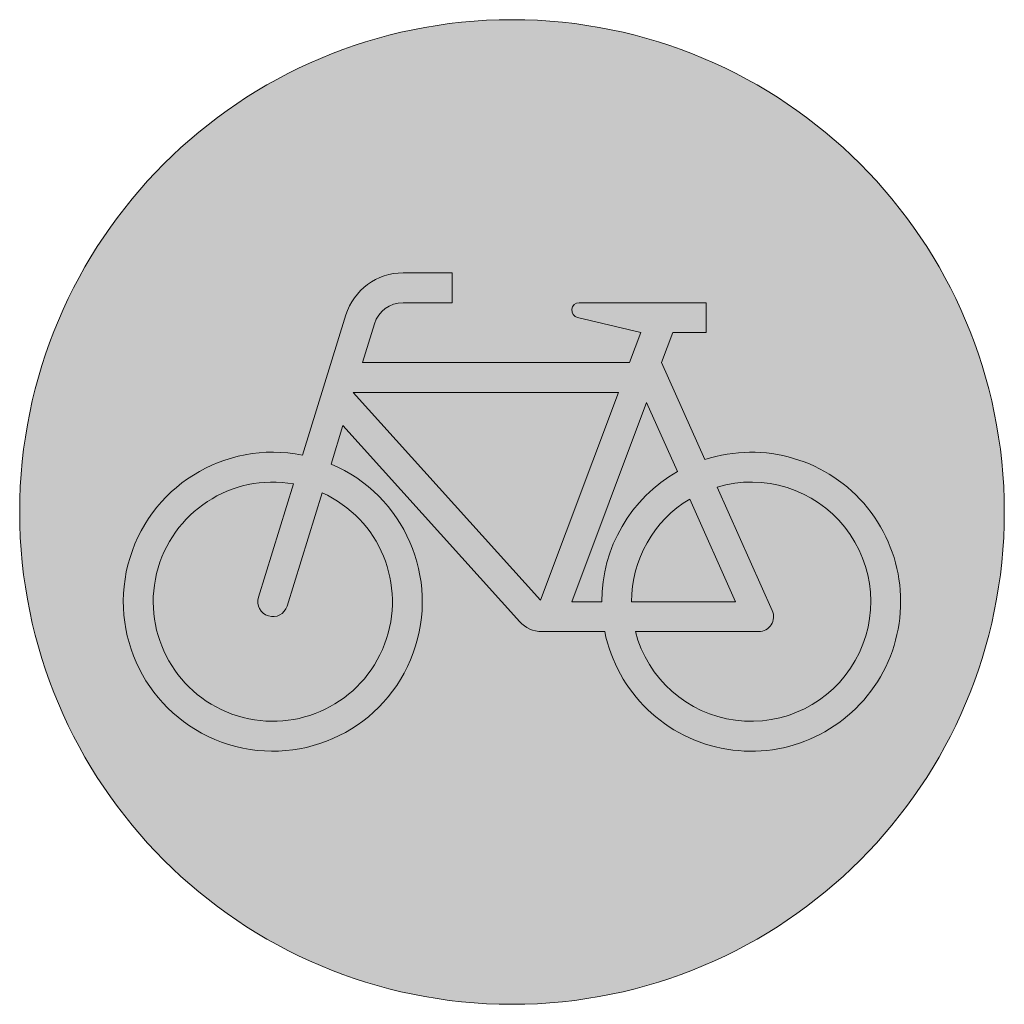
# Model space of a CAD drawing. Header units: metres. Extents: x -0.002 to 0.002, y -0.002 to 0.002.
import ezdxf

# ---------------------------------------------------------------- set-up
doc = ezdxf.new("R2010")
doc.units = ezdxf.units.M
doc.layers.add('VKZ_237-00_flf', color=5, linetype='Continuous', lineweight=0)
doc.layers.add('VKZ_237-00_sym', color=7, linetype='Continuous', lineweight=0)

msp = doc.modelspace()

# ---------------------------------------------------------------- hatches: boundary and pattern name
at = {"layer": 'VKZ_237-00_flf'}
h = msp.add_hatch(color=256, dxfattribs=at)
h.paths.add_polyline_path([(-0.002000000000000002, 5.551115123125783e-17, 1), (0.002000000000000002, 5.551115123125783e-17, 1)])
h.paths.add_polyline_path([(-0.0004426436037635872, 0.0009716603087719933), (-0.0002429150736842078, 0.0009716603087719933), (-0.0002429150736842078, 0.000850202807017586), (-0.0004425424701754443, 0.0008502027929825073, 0.3287764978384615), (-0.0005585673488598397, 0.00076466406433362), (-0.0006072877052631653, 0.0006072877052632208), (0.0004775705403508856, 0.0006072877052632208), (0.0005231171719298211, 0.0007287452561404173), (0.0002662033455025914, 0.0007903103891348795, -0.8882837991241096), (0.0002732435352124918, 0.000850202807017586), (0.0007894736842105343, 0.000850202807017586), (0.0007894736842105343, 0.0007287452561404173), (0.0006528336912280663, 0.0007287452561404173), (0.0006072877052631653, 0.0006072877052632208), (0.0007834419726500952, 0.0002130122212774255, -2.622797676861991), (0.0003766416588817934, -0.000485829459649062), (0.0001214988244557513, -0.000485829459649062, -0.2125062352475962), (3.124028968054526e-05, -0.0004456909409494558), (-0.0006866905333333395, 0.0003507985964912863), (-0.0007349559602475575, 0.000194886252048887, -19.94977571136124), (-0.0008509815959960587, 0.00023080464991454), (-0.0006746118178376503, 0.0008005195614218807, -0.3287367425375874)], flags=0)
h.paths.add_polyline_path([(-0.0006448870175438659, 0.0004858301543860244), (0.0004320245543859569, 0.0004858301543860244), (0.0001156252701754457, -0.0003579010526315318)], flags=0)
h.paths.add_polyline_path([(-0.0008871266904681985, 0.0001140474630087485), (-0.00102967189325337, -0.0003464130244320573, 0.9999984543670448), (-0.0009136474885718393, -0.0003823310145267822), (-0.0007711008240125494, 7.812902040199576e-05, -15.93714367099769)], flags=0)
h.paths.add_polyline_path([(0.0005465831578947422, 0.0004454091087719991), (0.0006723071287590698, 0.0001640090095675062, 0.2701316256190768), (0.000364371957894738, -0.0003643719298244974), (0.0002429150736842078, -0.0003643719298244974)], flags=0)
h.paths.add_polyline_path([(0.000722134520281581, 5.248313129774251e-05), (0.0009083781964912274, -0.0003643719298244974), (0.0004858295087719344, -0.0003643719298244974, -0.2637245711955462)], flags=0)
h.paths.add_polyline_path([(0.0005012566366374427, -0.000485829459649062), (0.001002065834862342, -0.000485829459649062, 0.5431545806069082), (0.001057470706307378, -0.000400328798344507), (0.0008333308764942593, 0.0001013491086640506, -2.477109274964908)], flags=0)
at = {"layer": 'VKZ_237-00_flf', "true_color": 0xffffff}
h = msp.add_hatch(color=7, dxfattribs=at)
h.dxf.hatch_style = 1
h.paths.add_polyline_path([(0.0006072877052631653, 0.0006072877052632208), (0.0006528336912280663, 0.0007287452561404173), (0.0007894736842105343, 0.0007287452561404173), (0.0007894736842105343, 0.000850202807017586), (0.0002732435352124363, 0.000850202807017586, 0.8882837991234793), (0.0002662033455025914, 0.0007903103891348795), (0.0005231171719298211, 0.0007287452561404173), (0.0004775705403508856, 0.0006072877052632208), (-0.0006072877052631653, 0.0006072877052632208), (-0.0005585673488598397, 0.00076466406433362, -0.3287764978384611), (-0.0004425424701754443, 0.0008502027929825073), (-0.0002429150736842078, 0.000850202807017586), (-0.0002429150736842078, 0.0009716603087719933), (-0.0004426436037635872, 0.0009716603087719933, 0.3287367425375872), (-0.0006746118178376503, 0.0008005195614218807), (-0.0008509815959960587, 0.00023080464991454, 19.94977571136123), (-0.0007349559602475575, 0.000194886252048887), (-0.0006866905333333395, 0.0003507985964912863), (3.124028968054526e-05, -0.0004456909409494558, 0.212506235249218), (0.0001214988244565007, -0.000485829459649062), (0.0003766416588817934, -0.000485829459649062, 2.62279767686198), (0.0007834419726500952, 0.0002130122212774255)])
h.paths.add_polyline_path([(-0.0006448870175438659, 0.0004858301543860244), (0.0004320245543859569, 0.0004858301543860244), (0.0001156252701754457, -0.0003579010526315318)], flags=16)
h.paths.add_polyline_path([(-0.0007711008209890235, 7.812901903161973e-05, -15.93714323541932), (-0.0008871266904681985, 0.0001140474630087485), (-0.00102967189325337, -0.0003464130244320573, 0.9999984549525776), (-0.0009136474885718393, -0.0003823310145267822)], flags=16)
h.paths.add_polyline_path([(0.0005465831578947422, 0.0004454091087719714), (0.0006723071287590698, 0.0001640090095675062, 0.2701316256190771), (0.000364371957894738, -0.0003643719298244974), (0.0002429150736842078, -0.0003643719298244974)], flags=16)
h.paths.add_polyline_path([(0.000722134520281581, 5.248313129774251e-05), (0.0009083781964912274, -0.0003643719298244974), (0.0004858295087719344, -0.0003643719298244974, -0.2637245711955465)], flags=16)
h.paths.add_polyline_path([(0.0005012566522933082, -0.000485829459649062), (0.00100206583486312, -0.000485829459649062, 0.5431545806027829), (0.001057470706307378, -0.000400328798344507), (0.0008333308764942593, 0.0001013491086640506, -2.477109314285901)], flags=16)

# ---------------------------------------------------------------- linework, layer by layer
at = {"layer": 'VKZ_237-00_sym'}
for p, q in [((-0.0002429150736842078, 0.0009716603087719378), (-0.0004425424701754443, 0.0009716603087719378)), ((-0.0002429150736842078, 0.0008502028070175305), (-0.0002429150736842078, 0.0009716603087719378)), ((-0.0004425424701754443, 0.0008502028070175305), (-0.0002429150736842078, 0.0008502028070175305)), ((0.0007894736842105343, 0.0008502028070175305), (0.0002732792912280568, 0.0008502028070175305)), ((0.0007894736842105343, 0.0007287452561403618), (0.0007894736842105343, 0.0008502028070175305)), ((-0.0006745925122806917, 0.0008005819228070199), (-0.0008509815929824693, 0.0002308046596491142)), ((-0.0006072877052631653, 0.0006072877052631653), (-0.0005585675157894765, 0.0007646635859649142)), ((0.0002662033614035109, 0.0007903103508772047), (0.0005231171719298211, 0.0007287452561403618)), ((0.0005231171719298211, 0.0007287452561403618), (0.0004775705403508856, 0.0006072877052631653)), ((0.0006072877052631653, 0.0006072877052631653), (0.0006528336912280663, 0.0007287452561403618)), ((0.0006528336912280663, 0.0007287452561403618), (0.0007894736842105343, 0.0007287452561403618)), ((0.0004775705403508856, 0.0006072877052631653), (-0.0006072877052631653, 0.0006072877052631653)), ((0.0007834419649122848, 0.0002130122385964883), (0.0006072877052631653, 0.0006072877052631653)), ((-0.0006448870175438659, 0.0004858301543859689), (0.0001156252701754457, -0.0003579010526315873)), ((0.0004320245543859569, 0.0004858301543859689), (-0.0006448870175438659, 0.0004858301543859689)), ((0.0001156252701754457, -0.0003579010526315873), (0.0004320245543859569, 0.0004858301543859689)), ((0.0005465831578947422, 0.0004454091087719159), (0.0002429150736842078, -0.0003643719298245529)), ((0.0006723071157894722, 0.0001640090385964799), (0.0005465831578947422, 0.0004454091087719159)), ((-0.0007349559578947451, 0.000194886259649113), (-0.0006866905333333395, 0.0003507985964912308)), ((-0.0006866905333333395, 0.0003507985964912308), (3.124025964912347e-05, -0.0004456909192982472)), ((-0.001029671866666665, -0.0003464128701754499), (-0.0008871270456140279, 0.0001140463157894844)), ((0.000833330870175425, 0.0001013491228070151), (0.001057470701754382, -0.0004003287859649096)), ((-0.0007711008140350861, 7.812905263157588e-05), (-0.000913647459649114, -0.0003823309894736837)), ((0.0009083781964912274, -0.0003643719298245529), (0.00072213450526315, 5.248316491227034e-05)), ((0.0002429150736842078, -0.0003643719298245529), (0.0003643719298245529, -0.0003643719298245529)), ((0.0004858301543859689, -0.0003643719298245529), (0.0009083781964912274, -0.0003643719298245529)), ((0.0001214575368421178, -0.0004858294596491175), (0.0003766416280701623, -0.0004858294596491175)), ((0.001002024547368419, -0.0004858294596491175), (0.0005012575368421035, -0.0004858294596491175))]:
    msp.add_line(p, q, dxfattribs=at)
msp.add_circle((0, 0), 0.002, dxfattribs=at)
for centre, radius, start, end in [((-0.0004425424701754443, 0.0007287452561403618), 0.0002429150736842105, 90, 162.7988429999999), ((-0.0004425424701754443, 0.0007287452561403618), 0.0001214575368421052, 90, 162.7988429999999), ((0.0002732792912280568, 0.0008198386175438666), 3.036421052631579e-05, 90, 256.5241389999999), ((-0.0009716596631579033, -0.0003643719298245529), 0.0006072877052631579, 78.53809400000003, 67.05969999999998), ((0.0009716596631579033, -0.0003643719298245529), 0.0006072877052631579, 191.536957, 108.0550919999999), ((0.0009716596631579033, -0.0003643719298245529), 0.0006072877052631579, 119.5335849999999, 180), ((-0.0009716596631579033, -0.0003643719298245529), 0.0004858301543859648, 79.97972899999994, 65.61809499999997), ((0.0009716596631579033, -0.0003643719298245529), 0.0004858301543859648, 194.477509, 106.542526), ((0.0009716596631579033, -0.0003643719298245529), 0.0004858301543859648, 120.9043050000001, 180), ((-0.0009716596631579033, -0.0003643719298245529), 6.072842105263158e-05, 162.7988429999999, 342.798828), ((0.001002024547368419, -0.0004251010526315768), 6.072842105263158e-05, 270, 24.07415599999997), ((0.0001214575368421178, -0.0003643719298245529), 0.0001214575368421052, 222.030487, 270)]:
    msp.add_arc(centre, radius, start, end, dxfattribs=at)

doc.saveas('drawing.dxf')
